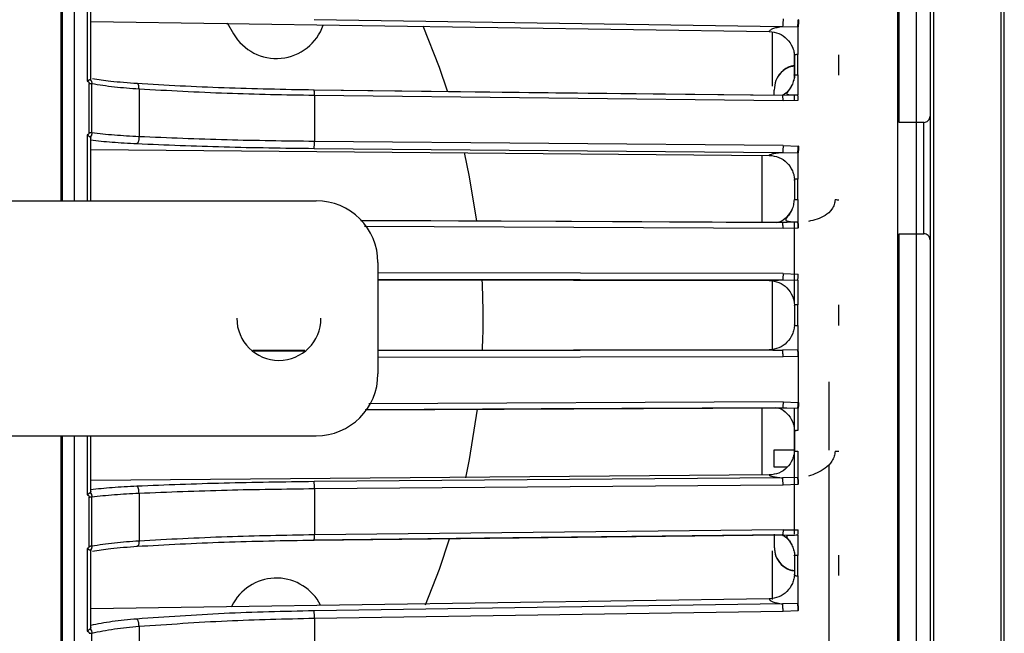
# Model space of a CAD drawing. Header units: millimetres. Extents: x -98 to 75, y -122 to 122.
# Tile 9 of 16: x -5 to 75, y -25 to 24. Entities that reach past the tile are written whole.
import ezdxf

# ---------------------------------------------------------------- set-up
doc = ezdxf.new("R2010")
doc.units = ezdxf.units.MM

msp = doc.modelspace()

# ---------------------------------------------------------------- linework, layer by layer
at = {"color": 7, "linetype": 'Continuous', "lineweight": 25}
for p, q in [((-1.6, 9.5), (-1.6, 121.889)), ((-1.5, 121.894), (-1.5, 9.5)), ((0.8, 24.001), (55.614, 23.177)), ((11.816, 23.879), (12.337, 23)), ((18.837, 24.165), (56.691, 23.596)), ((57.977, 24.138), (57.948, 24.139)), ((55.839, 23.153), (55.839, 18.777)), ((56.691, 23.596), (57.913, 23.567)), ((57.913, 23.567), (57.942, 23.566)), ((57.613, 21.498), (57.613, 19.353)), ((0.668, 15.003), (0.668, 18.99)), ((4.702, 18.548), (4.702, 14.674)), ((56.691, 18.014), (18.837, 18.448)), ((56, 18.009), (56, 18.45)), ((18.872, 18.036), (18.872, 14.293)), ((18.872, 18.036), (56.725, 17.601)), ((57.913, 18.045), (56.691, 18.014)), ((56.725, 17.601), (57.948, 17.625)), ((57.613, 18.077), (57.613, 17.639)), ((57.942, 18.045), (57.913, 18.045)), ((68.1, 15.834), (66.1, 15.834)), ((0.8, 13.64), (55.614, 13.172)), ((18.837, 13.733), (56.691, 13.41)), ((56.725, 13.97), (18.872, 14.293)), ((56.725, 13.97), (57.948, 13.921)), ((57.977, 13.92), (57.948, 13.921)), ((56.691, 13.41), (57.913, 13.38)), ((57.913, 13.38), (57.942, 13.379)), ((-42.5, 9.5), (19, 9.5)), ((56.691, 7.75), (22.598, 7.918)), ((22.918, 7.451), (56.725, 7.284)), ((57.913, 7.78), (56.691, 7.75)), ((57.046, 7.756), (56.705, 7.722)), ((56.725, 7.284), (57.948, 7.317)), ((57.613, 7.803), (57.613, 1.351)), ((57.942, 7.781), (57.913, 7.78)), ((57.977, 7.317), (57.948, 7.317)), ((66.1, 6.834), (68.1, 6.834)), ((24, 4.5), (24, -4.5)), ((56.725, 3.618), (24, 3.683)), ((56.725, 3.618), (57.948, 3.577)), ((24, 3.167), (56.691, 3.102)), ((24, 3.109), (55.614, 3.047)), ((55.839, 3.109), (55.839, -2.586)), ((56.691, 3.102), (57.913, 3.071)), ((57.913, 3.071), (57.942, 3.071)), ((18.088, -2.601), (13.894, -2.608)), ((18.04, -2.65), (13.998, -2.664)), ((55.614, -2.539), (24, -2.591)), ((56.691, -2.585), (24, -2.639)), ((24, -3.153), (56.725, -3.099)), ((57.913, -2.555), (56.691, -2.585)), ((56.725, -3.099), (57.948, -3.059)), ((57.942, -2.554), (57.913, -2.555)), ((57.977, -3.058), (57.948, -3.059)), ((57.977, -6.799), (57.977, -3.058)), ((60.425, -5.148), (60.425, -10.651)), ((56.725, -6.766), (23.269, -6.92)), ((56.725, -6.766), (57.948, -6.799)), ((57.977, -6.799), (57.948, -6.799)), ((22.969, -7.389), (56.691, -7.234)), ((56.691, -7.234), (57.913, -7.265)), ((56.705, -7.206), (57.021, -7.24)), ((57.613, -7.269), (57.613, -17.46)), ((57.913, -7.265), (57.942, -7.265)), ((-42.5, -9.5), (19, -9.5)), ((-1.6, -121.889), (-1.6, -9.5)), ((-1.5, -9.5), (-1.5, -121.894)), ((56, -12.034), (56, -10.634)), ((60.425, -11.819), (60.425, -27.642)), ((55.614, -12.667), (0.8, -13.118)), ((56.691, -12.896), (18.837, -13.207)), ((18.872, -13.765), (56.725, -13.454)), ((57.913, -12.866), (56.691, -12.896)), ((56.725, -13.454), (57.948, -13.406)), ((57.942, -12.866), (57.913, -12.866)), ((57.977, -13.406), (57.948, -13.406)), ((4.702, -14.132), (4.702, -18.009)), ((18.872, -13.765), (18.872, -17.511)), ((0.668, -18.438), (0.668, -14.448)), ((56.725, -17.089), (18.872, -17.511)), ((56, -17.444), (56, -18.484)), ((56.725, -17.089), (57.948, -17.113)), ((18.837, -17.926), (56.691, -17.504)), ((56.691, -17.504), (57.913, -17.535)), ((57.913, -17.535), (57.942, -17.535)), ((55.839, -18.787), (55.839, -22.722)), ((55.614, -22.681), (0.8, -23.487)), ((12.337, -23), (12.14, -23.339)), ((57.913, -23.062), (56.691, -23.091)), ((57.942, -23.061), (57.913, -23.062)), ((56.691, -23.091), (18.837, -23.648)), ((18.872, -24.245), (56.725, -23.688)), ((56.725, -23.688), (57.948, -23.632)), ((57.977, -23.631), (57.948, -23.632)), ((18.872, -24.245), (18.872, -27.923)), ((4.702, -24.901), (4.702, -28.708))]:
    msp.add_line(p, q, dxfattribs=at)
at = {"color": 7, "linetype": 'Continuous', "lineweight": 25, "flags": 128}
for points in [[(29.621, 18.362), (28.968, 20.281), (27.658, 23.614)], [(56.706, 18.001), (38.371, 18.211), (18.853, 18.435)], [(31.983, 7.859), (31.402, 11.423), (30.983, 13.409)], [(56.705, 7.722), (38.369, 7.813), (22.616, 7.891)], [(22.986, -7.361), (37.186, -7.296), (56.705, -7.206)], [(31.099, -12.89), (31.402, -11.423), (32.049, -7.341)], [(18.852, -17.912), (37.188, -17.707), (56.706, -17.49)], [(27.853, -23.152), (28.968, -20.281), (29.789, -17.833)]]:
    msp.add_lwpolyline(points, dxfattribs=at)
at = {"color": 7, "linetype": 'Continuous', "lineweight": 25}
for centre, radius, start, end in [((15.801, 25), 4, 210, 340.94795), ((58, 18.484), 2, 101.14378, 156.56888), ((19, 4.5), 5, 0, 90), ((-27.5, 0), 60, 357.53799, 2.96126), ((16, 0), 3.4, 180, 0), ((19, -4.5), 5, 270, 0), ((15.801, -25), 4, 27.0887, 150)]:
    msp.add_arc(centre, radius, start, end, dxfattribs=at)
for points, knots in [([(-0.5, 9.5), (-0.5, 10.087), (-0.5, 14.411), (-0.5, 22.369), (-0.5, 33.202), (-0.5, 43.616), (-0.5, 53.508), (-0.5, 63.316), (-0.5, 72.84), (-0.5, 81.868), (-0.5, 89.836), (-0.5, 96.786), (-0.5, 102.728), (-0.5, 107.698), (-0.5, 111.731), (-0.5, 114.906), (-0.5, 117.543), (-0.5, 119.484), (-0.5, 120.686), (-0.5, 120.827), (-0.5, 120.894)], [0, 0, 0, 0, 0.0097648, 0.0719981, 0.1336974, 0.1946126, 0.254513, 0.3131911, 0.3805273, 0.4456741, 0.5084447, 0.5687071, 0.6274036, 0.6833778, 0.7366331, 0.7872068, 0.835163, 0.8941399, 0.9490021, 1, 1, 1, 1]), ([(66.1, 15.834), (66.1, 16.774), (66.1, 20.805), (66.1, 27.68), (66.1, 33.274), (66.1, 36.07)], [0, 0, 0, 0, 0.13207, 0.566035, 1, 1, 1, 1]), ([(56.725, 24.195), (56.725, 24.132), (56.724, 24.035), (56.72, 23.907), (56.716, 23.814), (56.71, 23.734), (56.702, 23.647), (56.695, 23.616), (56.691, 23.596)], [0, 0, 0, 0, 0.239393, 0.36832, 0.5, 0.63168, 0.760607, 1, 1, 1, 1]), ([(57.913, 23.567), (57.917, 23.593), (57.926, 23.649), (57.936, 23.794), (57.945, 23.966), (57.947, 24.082), (57.948, 24.139)], [0, 0, 0, 0, 0.242184, 0.5, 0.757816, 1, 1, 1, 1]), ([(57.977, 24.138), (57.976, 24.082), (57.973, 23.965), (57.965, 23.793), (57.954, 23.648), (57.946, 23.593), (57.942, 23.566)], [0, 0, 0, 0, 0.242193, 0.5, 0.757807, 1, 1, 1, 1]), ([(55.614, 23.177), (55.629, 23.219), (55.66, 23.302), (55.888, 23.419), (56.225, 23.522), (56.536, 23.571), (56.691, 23.596)], [0, 0, 0, 0, 0.251101, 0.50021, 0.749983, 1, 1, 1, 1]), ([(55.614, 23.177), (55.878, 23.143), (56.406, 23.075), (57.078, 22.606), (57.451, 22.055), (57.623, 21.559), (57.64, 21.3), (57.648, 21.173)], [0, 0, 0, 0, 0.2501764, 0.499418, 0.749109, 0.877219, 1, 1, 1, 1]), ([(57.913, 21.322), (57.889, 21.321), (57.84, 21.32), (57.769, 21.31), (57.704, 21.295), (57.656, 21.275), (57.623, 21.25), (57.609, 21.222), (57.619, 21.195), (57.64, 21.179), (57.648, 21.173)], [0, 0, 0, 0, 0.11654, 0.238689, 0.366565, 0.500268, 0.608153, 0.74998, 0.903842, 1, 1, 1, 1]), ([(57.613, 20.38), (57.484, 20.361), (57.095, 20.306), (56.554, 19.895), (56.089, 19.24), (56.03, 18.713), (56, 18.45)], [0, 0, 0, 0, 0.1418207, 0.4276089, 0.7132876, 1, 1, 1, 1]), ([(0.5, 19.173), (0.526, 19.191), (0.576, 19.225), (0.649, 19.262), (0.714, 19.288), (0.745, 19.295), (0.76, 19.299)], [0, 0, 0, 0, 0.266456, 0.520307, 0.763925, 1, 1, 1, 1]), ([(0.5, 19.173), (0.522, 19.165), (0.564, 19.15), (0.618, 19.109), (0.651, 19.064), (0.666, 19.022), (0.667, 19.001), (0.668, 18.99)], [0, 0, 0, 0, 0.258727, 0.499515, 0.758434, 0.878925, 1, 1, 1, 1]), ([(0.8, 19.339), (0.798, 19.33), (0.795, 19.312), (0.772, 19.303), (0.76, 19.299)], [0, 0, 0, 0, 0.501334, 1, 1, 1, 1]), ([(0.76, 19.299), (0.794, 19.254), (0.847, 19.186), (0.882, 19.07), (0.886, 19.007), (0.888, 18.974)], [0, 0, 0, 0, 0.480439, 0.736529, 1, 1, 1, 1]), ([(4.572, 18.969), (3.823, 19.023), (2.47, 19.121), (1.409, 19.29), (0.935, 19.366)], [0, 0, 0, 0, 0.553611, 1, 1, 1, 1]), ([(57.569, 19.267), (57.568, 19.256), (57.553, 19.105), (57.441, 18.842), (57.264, 18.518), (57.115, 18.321), (57.047, 18.213), (57.027, 18.153), (57.049, 18.111), (57.119, 18.085), (57.24, 18.07), (57.415, 18.062), (57.642, 18.058), (57.821, 18.054), (57.913, 18.053)], [0, 0, 0, 0, 0.010744, 0.149298, 0.281175, 0.406669, 0.46897, 0.532125, 0.597546, 0.666763, 0.740578, 0.820443, 0.906588, 1, 1, 1, 1]), ([(57.648, 19.657), (57.646, 19.528), (57.643, 19.382), (57.596, 19.245), (57.59, 19.229)], [0, 0, 0, 0, 0.880052, 1, 1, 1, 1]), ([(57.648, 19.657), (57.64, 19.658), (57.619, 19.66), (57.609, 19.664), (57.623, 19.667), (57.656, 19.67), (57.704, 19.673), (57.769, 19.676), (57.84, 19.677), (57.889, 19.677), (57.913, 19.677)], [0, 0, 0, 0, 0.0960831, 0.250137, 0.3920595, 0.4999778, 0.6335915, 0.761397, 0.8834943, 1, 1, 1, 1]), ([(0.888, 18.974), (1.473, 18.882), (2.598, 18.703), (4.02, 18.599), (4.702, 18.548)], [0, 0, 0, 0, 0.519906, 1, 1, 1, 1]), ([(4.702, 18.548), (4.7, 18.61), (4.697, 18.704), (4.675, 18.809), (4.652, 18.879), (4.624, 18.93), (4.583, 18.974), (4.548, 18.969), (4.526, 18.966)], [0, 0, 0, 0, 0.2394002, 0.3683243, 0.5, 0.6316757, 0.7605998, 1, 1, 1, 1]), ([(4.702, 18.548), (7.054, 18.418), (11.666, 18.162), (16.502, 18.077), (18.872, 18.036)], [0, 0, 0, 0, 0.509803, 1, 1, 1, 1]), ([(18.852, 18.433), (18.852, 18.437), (18.847, 18.462), (18.842, 18.455), (18.837, 18.448)], [0, 0, 0, 0, 0.1664579, 1, 1, 1, 1]), ([(18.872, 18.036), (18.872, 18.097), (18.871, 18.191), (18.867, 18.296), (18.862, 18.364), (18.857, 18.411), (18.854, 18.427), (18.852, 18.433)], [0, 0, 0, 0, 0.335852, 0.516725, 0.701461, 0.886196, 1, 1, 1, 1]), ([(57.406, 18.792), (57.301, 18.598), (57.117, 18.262), (56.78, 18.079), (56.637, 18.001)], [0, 0, 0, 0, 0.574222, 1, 1, 1, 1]), ([(56.706, 17.998), (56.705, 18.002), (56.701, 18.027), (56.695, 18.02), (56.691, 18.014)], [0, 0, 0, 0, 0.1664473, 1, 1, 1, 1]), ([(56.725, 17.601), (56.725, 17.663), (56.724, 17.757), (56.72, 17.862), (56.716, 17.93), (56.711, 17.977), (56.707, 17.992), (56.706, 17.998)], [0, 0, 0, 0, 0.335847, 0.51672, 0.701455, 0.886191, 1, 1, 1, 1]), ([(57.948, 17.625), (57.947, 17.68), (57.945, 17.794), (57.936, 17.932), (57.926, 18.026), (57.917, 18.039), (57.913, 18.045)], [0, 0, 0, 0, 0.242184, 0.5, 0.757816, 1, 1, 1, 1]), ([(0.668, 15.003), (0.667, 14.992), (0.666, 14.97), (0.651, 14.928), (0.618, 14.883), (0.564, 14.842), (0.522, 14.826), (0.5, 14.818)], [0, 0, 0, 0, 0.121204, 0.241734, 0.500506, 0.741498, 1, 1, 1, 1]), ([(0.76, 14.648), (0.745, 14.658), (0.714, 14.679), (0.649, 14.719), (0.576, 14.765), (0.526, 14.8), (0.5, 14.818)], [0, 0, 0, 0, 0.236075, 0.479693, 0.733544, 1, 1, 1, 1]), ([(0.5, 14.818), (0.5, 13.696), (0.5, 11.926), (0.5, 10.149), (0.5, 9.5)], [0, 0, 0, 0, 0.63448, 1, 1, 1, 1]), ([(0.888, 14.99), (0.886, 14.958), (0.882, 14.893), (0.847, 14.772), (0.794, 14.697), (0.76, 14.648)], [0, 0, 0, 0, 0.263471, 0.519561, 1, 1, 1, 1]), ([(0.76, 14.648), (0.772, 14.637), (0.795, 14.614), (0.798, 14.581), (0.8, 14.565)], [0, 0, 0, 0, 0.498932, 1, 1, 1, 1]), ([(0.8, 9.5), (0.8, 10.14), (0.8, 11.832), (0.8, 13.517), (0.8, 14.565)], [0, 0, 0, 0, 0.378101, 1, 1, 1, 1]), ([(0.8, 14.415), (1.358, 14.353), (2.472, 14.23), (3.843, 14.155), (4.526, 14.118)], [0, 0, 0, 0, 0.501367, 1, 1, 1, 1]), ([(4.702, 14.674), (4.02, 14.711), (2.598, 14.789), (1.473, 14.921), (0.888, 14.99)], [0, 0, 0, 0, 0.480094, 1, 1, 1, 1]), ([(4.702, 14.674), (4.7, 14.611), (4.697, 14.513), (4.675, 14.39), (4.652, 14.303), (4.624, 14.229), (4.583, 14.154), (4.548, 14.132), (4.526, 14.118)], [0, 0, 0, 0, 0.2394, 0.368324, 0.5, 0.631676, 0.7606, 1, 1, 1, 1]), ([(18.872, 14.293), (16.502, 14.324), (11.666, 14.387), (7.054, 14.577), (4.702, 14.674)], [0, 0, 0, 0, 0.490197, 1, 1, 1, 1]), ([(18.837, 13.733), (18.842, 13.748), (18.849, 13.77), (18.857, 13.846), (18.862, 13.921), (18.867, 14.008), (18.871, 14.132), (18.872, 14.23), (18.872, 14.293)], [0, 0, 0, 0, 0.239395, 0.368321, 0.5, 0.631679, 0.760605, 1, 1, 1, 1]), ([(56.725, 13.97), (56.725, 13.906), (56.724, 13.809), (56.72, 13.685), (56.716, 13.597), (56.71, 13.523), (56.702, 13.446), (56.695, 13.424), (56.691, 13.41)], [0, 0, 0, 0, 0.239393, 0.36832, 0.5, 0.63168, 0.760607, 1, 1, 1, 1]), ([(57.913, 13.38), (57.917, 13.402), (57.926, 13.447), (57.936, 13.581), (57.945, 13.747), (57.947, 13.864), (57.948, 13.921)], [0, 0, 0, 0, 0.242184, 0.5, 0.757816, 1, 1, 1, 1]), ([(57.977, 13.92), (57.976, 13.864), (57.973, 13.747), (57.965, 13.581), (57.954, 13.447), (57.946, 13.401), (57.942, 13.379)], [0, 0, 0, 0, 0.242193, 0.5, 0.757807, 1, 1, 1, 1]), ([(55, 13.177), (55, 12.569), (55, 11.186), (55, 9.172), (55, 8.132), (55, 7.731)], [0, 0, 0, 0, 0.325021, 0.740081, 1, 1, 1, 1]), ([(55.614, 13.172), (55.629, 13.195), (55.66, 13.243), (55.888, 13.309), (56.225, 13.368), (56.536, 13.396), (56.691, 13.41)], [0, 0, 0, 0, 0.251101, 0.50021, 0.749983, 1, 1, 1, 1]), ([(55.614, 13.172), (55.878, 13.139), (56.406, 13.073), (57.078, 12.601), (57.451, 12.044), (57.623, 11.542), (57.64, 11.278), (57.648, 11.15)], [0, 0, 0, 0, 0.250176, 0.499418, 0.749109, 0.877219, 1, 1, 1, 1]), ([(57.913, 11.258), (57.889, 11.258), (57.84, 11.257), (57.769, 11.25), (57.704, 11.238), (57.656, 11.224), (57.623, 11.206), (57.609, 11.186), (57.619, 11.166), (57.64, 11.154), (57.648, 11.15)], [0, 0, 0, 0, 0.11654, 0.238689, 0.366565, 0.500268, 0.608153, 0.74998, 0.903842, 1, 1, 1, 1]), ([(57.613, 9.605), (57.604, 9.458), (57.585, 9.166), (57.441, 8.759), (57.241, 8.412), (57.068, 8.187), (56.976, 8.055), (56.941, 7.976), (56.949, 7.915), (57.014, 7.87), (57.14, 7.838), (57.335, 7.816), (57.596, 7.801), (57.804, 7.793), (57.913, 7.789)], [0, 0, 0, 0, 0.117991, 0.233972, 0.345168, 0.451989, 0.505695, 0.561022, 0.619238, 0.68201, 0.750518, 0.825873, 0.908794, 1, 1, 1, 1]), ([(57.648, 9.613), (57.64, 9.612), (57.619, 9.609), (57.609, 9.605), (57.623, 9.601), (57.656, 9.597), (57.704, 9.594), (57.769, 9.592), (57.84, 9.591), (57.889, 9.59), (57.913, 9.59)], [0, 0, 0, 0, 0.096083, 0.250137, 0.392059, 0.499978, 0.633592, 0.761397, 0.883494, 1, 1, 1, 1]), ([(60.925, 9.59), (60.911, 9.456), (60.883, 9.174), (60.618, 8.701), (59.945, 8.108), (59.243, 7.939), (58.776, 7.826)], [0, 0, 0, 0, 0.11917, 0.251255, 0.501907, 1, 1, 1, 1]), ([(57.431, 8.771), (57.313, 8.572), (57.062, 8.148), (56.582, 7.788), (56.258, 7.735), (56.193, 7.725)], [0, 0, 0, 0, 0.415179, 0.883258, 1, 1, 1, 1]), ([(56.725, 7.284), (56.725, 7.347), (56.724, 7.443), (56.72, 7.555), (56.716, 7.631), (56.71, 7.69), (56.702, 7.744), (56.695, 7.747), (56.691, 7.75)], [0, 0, 0, 0, 0.239393, 0.36832, 0.5, 0.63168, 0.760607, 1, 1, 1, 1]), ([(57.948, 7.317), (57.947, 7.373), (57.945, 7.488), (57.936, 7.637), (57.926, 7.745), (57.917, 7.769), (57.913, 7.78)], [0, 0, 0, 0, 0.242184, 0.5, 0.757816, 1, 1, 1, 1]), ([(57.977, 7.317), (57.976, 7.373), (57.973, 7.488), (57.965, 7.637), (57.954, 7.745), (57.946, 7.769), (57.942, 7.781)], [0, 0, 0, 0, 0.242193, 0.5, 0.757807, 1, 1, 1, 1]), ([(66.1, -36.07), (66.1, -33.277), (66.1, -27.689), (66.1, -18.692), (66.1, -9.431), (66.1, -0.851), (66.1, 4.557), (66.1, 6.834)], [0, 0, 0, 0, 0.211555, 0.423111, 0.634666, 0.846222, 1, 1, 1, 1]), ([(56.725, 3.618), (56.725, 3.555), (56.724, 3.458), (56.72, 3.339), (56.716, 3.257), (56.71, 3.19), (56.702, 3.124), (56.695, 3.111), (56.691, 3.102)], [0, 0, 0, 0, 0.2393933, 0.3683198, 0.5, 0.6316802, 0.7606067, 1, 1, 1, 1]), ([(57.913, 3.071), (57.917, 3.088), (57.926, 3.123), (57.936, 3.246), (57.945, 3.404), (57.947, 3.521), (57.948, 3.577)], [0, 0, 0, 0, 0.2421843, 0.5, 0.7578157, 1, 1, 1, 1]), ([(55.614, 3.047), (55.629, 3.052), (55.66, 3.063), (55.888, 3.079), (56.225, 3.092), (56.536, 3.099), (56.691, 3.102)], [0, 0, 0, 0, 0.251101, 0.50021, 0.749983, 1, 1, 1, 1]), ([(55.614, 3.047), (55.878, 3.016), (56.406, 2.953), (57.078, 2.483), (57.451, 1.924), (57.623, 1.42), (57.64, 1.155), (57.648, 1.026)], [0, 0, 0, 0, 0.2501764, 0.499418, 0.749109, 0.877219, 1, 1, 1, 1]), ([(57.913, 1.092), (57.889, 1.092), (57.84, 1.092), (57.769, 1.087), (57.704, 1.08), (57.656, 1.072), (57.623, 1.061), (57.609, 1.048), (57.619, 1.036), (57.64, 1.028), (57.648, 1.026)], [0, 0, 0, 0, 0.11654, 0.238689, 0.366565, 0.500268, 0.608153, 0.74998, 0.903842, 1, 1, 1, 1]), ([(57.648, -0.518), (57.64, -0.648), (57.623, -0.913), (57.451, -1.418), (57.077, -1.976), (56.405, -2.446), (55.878, -2.508), (55.614, -2.539)], [0, 0, 0, 0, 0.123008, 0.251387, 0.500881, 0.750361, 1, 1, 1, 1]), ([(57.648, -0.518), (57.64, -0.521), (57.619, -0.528), (57.609, -0.54), (57.623, -0.552), (57.656, -0.563), (57.704, -0.572), (57.769, -0.578), (57.84, -0.582), (57.889, -0.583), (57.913, -0.583)], [0, 0, 0, 0, 0.096083, 0.250137, 0.392059, 0.499978, 0.633592, 0.761397, 0.883494, 1, 1, 1, 1]), ([(55.614, -2.539), (55.629, -2.544), (55.66, -2.553), (55.888, -2.566), (56.225, -2.577), (56.536, -2.582), (56.691, -2.585)], [0, 0, 0, 0, 0.251101, 0.50021, 0.749983, 1, 1, 1, 1]), ([(56.725, -3.099), (56.725, -3.036), (56.724, -2.939), (56.72, -2.82), (56.716, -2.738), (56.71, -2.671), (56.702, -2.606), (56.695, -2.593), (56.691, -2.585)], [0, 0, 0, 0, 0.239393, 0.36832, 0.5, 0.63168, 0.760607, 1, 1, 1, 1]), ([(57.948, -3.059), (57.947, -3.002), (57.945, -2.885), (57.936, -2.727), (57.926, -2.606), (57.917, -2.571), (57.913, -2.555)], [0, 0, 0, 0, 0.242184, 0.5, 0.757816, 1, 1, 1, 1]), ([(57.977, -3.058), (57.976, -3.002), (57.973, -2.885), (57.965, -2.727), (57.954, -2.605), (57.946, -2.571), (57.942, -2.554)], [0, 0, 0, 0, 0.2421934, 0.5, 0.7578066, 1, 1, 1, 1]), ([(56.725, -6.766), (56.725, -6.828), (56.724, -6.924), (56.72, -7.037), (56.716, -7.113), (56.71, -7.173), (56.702, -7.227), (56.695, -7.231), (56.691, -7.234)], [0, 0, 0, 0, 0.239393, 0.36832, 0.5, 0.63168, 0.760607, 1, 1, 1, 1]), ([(57.913, -7.265), (57.917, -7.253), (57.926, -7.229), (57.936, -7.12), (57.945, -6.97), (57.947, -6.855), (57.948, -6.799)], [0, 0, 0, 0, 0.242184, 0.5, 0.757816, 1, 1, 1, 1]), ([(57.977, -6.799), (57.976, -6.855), (57.973, -6.971), (57.965, -7.12), (57.954, -7.229), (57.946, -7.253), (57.942, -7.265)], [0, 0, 0, 0, 0.242193, 0.5, 0.757807, 1, 1, 1, 1]), ([(55, -7.214), (55, -7.776), (55, -8.972), (55, -11.009), (55, -12.23), (55, -12.672)], [0, 0, 0, 0, 0.3607595, 0.7682387, 1, 1, 1, 1]), ([(56.141, -7.209), (56.224, -7.221), (56.567, -7.274), (57.074, -7.669), (57.452, -8.212), (57.623, -8.715), (57.64, -8.979), (57.648, -9.108)], [0, 0, 0, 0, 0.095901, 0.396424, 0.697488, 0.851957, 1, 1, 1, 1]), ([(-0.5, -120.894), (-0.5, -120.833), (-0.5, -120.705), (-0.5, -119.619), (-0.5, -117.706), (-0.5, -114.968), (-0.5, -111.535), (-0.5, -107.536), (-0.5, -102.629), (-0.5, -97.063), (-0.5, -90.944), (-0.5, -84.389), (-0.5, -77.069), (-0.5, -68.996), (-0.5, -60.202), (-0.5, -50.926), (-0.5, -41.278), (-0.5, -31.371), (-0.5, -21.111), (-0.5, -13.772), (-0.5, -9.873), (-0.5, -9.5)], [0, 0, 0, 0, 0.048597, 0.100704, 0.156541, 0.216306, 0.266138, 0.318559, 0.373603, 0.431274, 0.482244, 0.535033, 0.589566, 0.645743, 0.703434, 0.762478, 0.819222, 0.876823, 0.935084, 0.993794, 1, 1, 1, 1]), ([(0.5, -9.5), (0.5, -9.964), (0.5, -11.555), (0.5, -13.14), (0.5, -14.263)], [0, 0, 0, 0, 0.2913996, 1, 1, 1, 1]), ([(0.8, -14.011), (0.8, -12.963), (0.8, -11.461), (0.8, -9.954), (0.8, -9.5)], [0, 0, 0, 0, 0.698425, 1, 1, 1, 1]), ([(57.913, -9.083), (57.889, -9.083), (57.84, -9.083), (57.769, -9.085), (57.704, -9.087), (57.656, -9.09), (57.623, -9.095), (57.609, -9.099), (57.619, -9.104), (57.64, -9.107), (57.648, -9.108)], [0, 0, 0, 0, 0.11654, 0.238689, 0.366565, 0.500268, 0.608153, 0.74998, 0.903842, 1, 1, 1, 1]), ([(57.648, -10.645), (57.64, -10.774), (57.623, -11.038), (57.451, -11.541), (57.077, -12.099), (56.405, -12.57), (55.878, -12.635), (55.614, -12.667)], [0, 0, 0, 0, 0.123008, 0.251387, 0.500881, 0.750361, 1, 1, 1, 1]), ([(56, -10.634), (56.03, -10.634), (56.089, -10.634), (56.552, -10.634), (57.094, -10.634), (57.484, -10.634), (57.613, -10.634)], [0, 0, 0, 0, 0.286071, 0.571879, 0.85755, 1, 1, 1, 1]), ([(57.648, -10.645), (57.64, -10.649), (57.619, -10.661), (57.609, -10.681), (57.623, -10.701), (57.656, -10.718), (57.704, -10.732), (57.769, -10.743), (57.84, -10.75), (57.889, -10.751), (57.913, -10.751)], [0, 0, 0, 0, 0.096083, 0.250137, 0.392059, 0.499978, 0.633592, 0.761397, 0.883494, 1, 1, 1, 1]), ([(60.925, -10.751), (60.911, -10.887), (60.883, -11.172), (60.618, -11.676), (59.945, -12.349), (59.243, -12.602), (58.776, -12.771)], [0, 0, 0, 0, 0.11917, 0.251255, 0.501907, 1, 1, 1, 1]), ([(55.614, -12.667), (55.629, -12.69), (55.66, -12.736), (55.888, -12.8), (56.225, -12.856), (56.536, -12.883), (56.691, -12.896)], [0, 0, 0, 0, 0.251101, 0.50021, 0.749983, 1, 1, 1, 1]), ([(57.061, -12.034), (56.894, -12.034), (56.5, -12.034), (56.093, -12.034), (56.031, -12.034), (56, -12.034)], [0, 0, 0, 0, 0.268352, 0.633515, 1, 1, 1, 1]), ([(18.872, -13.765), (18.872, -13.702), (18.871, -13.604), (18.867, -13.481), (18.862, -13.393), (18.857, -13.319), (18.849, -13.243), (18.842, -13.222), (18.837, -13.207)], [0, 0, 0, 0, 0.239395, 0.368321, 0.5, 0.631679, 0.760605, 1, 1, 1, 1]), ([(56.725, -13.454), (56.725, -13.391), (56.724, -13.293), (56.72, -13.17), (56.716, -13.082), (56.71, -13.008), (56.702, -12.932), (56.695, -12.911), (56.691, -12.896)], [0, 0, 0, 0, 0.239393, 0.36832, 0.5, 0.63168, 0.760607, 1, 1, 1, 1]), ([(57.948, -13.406), (57.947, -13.349), (57.945, -13.232), (57.936, -13.067), (57.926, -12.933), (57.917, -12.888), (57.913, -12.866)], [0, 0, 0, 0, 0.2421843, 0.5, 0.7578157, 1, 1, 1, 1]), ([(57.977, -13.406), (57.976, -13.349), (57.973, -13.232), (57.965, -13.066), (57.954, -12.932), (57.946, -12.888), (57.942, -12.866)], [0, 0, 0, 0, 0.242193, 0.5, 0.757807, 1, 1, 1, 1]), ([(0.5, -14.263), (0.526, -14.245), (0.576, -14.21), (0.649, -14.164), (0.714, -14.124), (0.745, -14.104), (0.76, -14.094)], [0, 0, 0, 0, 0.2664558, 0.5203066, 0.7639252, 1, 1, 1, 1]), ([(0.5, -14.263), (0.522, -14.271), (0.564, -14.287), (0.618, -14.328), (0.651, -14.373), (0.666, -14.416), (0.667, -14.437), (0.668, -14.448)], [0, 0, 0, 0, 0.258727, 0.499515, 0.758434, 0.878925, 1, 1, 1, 1]), ([(0.8, -14.011), (0.798, -14.027), (0.795, -14.06), (0.772, -14.083), (0.76, -14.094)], [0, 0, 0, 0, 0.501334, 1, 1, 1, 1]), ([(0.76, -14.094), (0.794, -14.143), (0.847, -14.218), (0.882, -14.339), (0.886, -14.403), (0.888, -14.436)], [0, 0, 0, 0, 0.480439, 0.736529, 1, 1, 1, 1]), ([(4.526, -13.578), (3.843, -13.613), (2.472, -13.685), (1.358, -13.804), (0.8, -13.863)], [0, 0, 0, 0, 0.498633, 1, 1, 1, 1]), ([(0.888, -14.436), (1.473, -14.37), (2.598, -14.242), (4.02, -14.168), (4.702, -14.132)], [0, 0, 0, 0, 0.519906, 1, 1, 1, 1]), ([(4.702, -14.132), (4.7, -14.068), (4.697, -13.971), (4.675, -13.848), (4.652, -13.761), (4.624, -13.688), (4.583, -13.612), (4.548, -13.591), (4.526, -13.578)], [0, 0, 0, 0, 0.2394, 0.368324, 0.5, 0.631676, 0.7606, 1, 1, 1, 1]), ([(4.702, -14.132), (7.054, -14.039), (11.666, -13.855), (16.502, -13.795), (18.872, -13.765)], [0, 0, 0, 0, 0.5098032, 1, 1, 1, 1]), ([(56.621, -17.491), (56.77, -17.572), (57.119, -17.762), (57.31, -18.111), (57.419, -18.311)], [0, 0, 0, 0, 0.427328, 1, 1, 1, 1]), ([(56.706, -17.487), (56.705, -17.491), (56.701, -17.517), (56.695, -17.51), (56.691, -17.504)], [0, 0, 0, 0, 0.162304, 1, 1, 1, 1]), ([(56.725, -17.089), (56.725, -17.15), (56.724, -17.244), (56.72, -17.35), (56.716, -17.418), (56.711, -17.466), (56.707, -17.481), (56.706, -17.487)], [0, 0, 0, 0, 0.33518, 0.515692, 0.70006, 0.884429, 1, 1, 1, 1]), ([(57.913, -17.535), (57.917, -17.528), (57.926, -17.515), (57.936, -17.42), (57.945, -17.281), (57.947, -17.168), (57.948, -17.113)], [0, 0, 0, 0, 0.242184, 0.5, 0.757816, 1, 1, 1, 1]), ([(4.702, -18.009), (4.02, -18.057), (2.598, -18.159), (1.473, -18.332), (0.888, -18.423)], [0, 0, 0, 0, 0.480094, 1, 1, 1, 1]), ([(4.702, -18.009), (4.7, -18.07), (4.697, -18.164), (4.675, -18.27), (4.652, -18.34), (4.624, -18.392), (4.583, -18.436), (4.548, -18.432), (4.526, -18.429)], [0, 0, 0, 0, 0.2394, 0.368324, 0.5, 0.631676, 0.7606, 1, 1, 1, 1]), ([(18.872, -17.511), (16.502, -17.551), (11.666, -17.633), (7.054, -17.882), (4.702, -18.009)], [0, 0, 0, 0, 0.490197, 1, 1, 1, 1]), ([(18.837, -17.926), (18.842, -17.932), (18.847, -17.939), (18.852, -17.914), (18.852, -17.91)], [0, 0, 0, 0, 0.837685, 1, 1, 1, 1]), ([(18.852, -17.91), (18.854, -17.903), (18.857, -17.888), (18.862, -17.84), (18.867, -17.772), (18.871, -17.666), (18.872, -17.572), (18.872, -17.511)], [0, 0, 0, 0, 0.115566, 0.299934, 0.484302, 0.664816, 1, 1, 1, 1]), ([(57.913, -17.543), (57.821, -17.544), (57.644, -17.548), (57.415, -17.551), (57.236, -17.557), (57.111, -17.57), (57.036, -17.594), (57.01, -17.633), (57.027, -17.69), (57.094, -17.795), (57.246, -17.99), (57.431, -18.318), (57.549, -18.591), (57.566, -18.751), (57.568, -18.767)], [0, 0, 0, 0, 0.091187, 0.175569, 0.254065, 0.326799, 0.395173, 0.459945, 0.522611, 0.584616, 0.710233, 0.843424, 0.984506, 1, 1, 1, 1]), ([(0.668, -18.438), (0.667, -18.448), (0.666, -18.47), (0.651, -18.512), (0.618, -18.557), (0.564, -18.598), (0.522, -18.613), (0.5, -18.621)], [0, 0, 0, 0, 0.121204, 0.241734, 0.500506, 0.741498, 1, 1, 1, 1]), ([(0.76, -18.748), (0.745, -18.744), (0.714, -18.736), (0.649, -18.71), (0.576, -18.673), (0.526, -18.639), (0.5, -18.621)], [0, 0, 0, 0, 0.236075, 0.479693, 0.733544, 1, 1, 1, 1]), ([(0.888, -18.423), (0.886, -18.455), (0.882, -18.518), (0.847, -18.635), (0.794, -18.703), (0.76, -18.748)], [0, 0, 0, 0, 0.263471, 0.519561, 1, 1, 1, 1]), ([(0.76, -18.748), (0.772, -18.752), (0.795, -18.761), (0.798, -18.779), (0.8, -18.788)], [0, 0, 0, 0, 0.498932, 1, 1, 1, 1]), ([(0.934, -18.817), (1.408, -18.744), (2.469, -18.58), (3.822, -18.484), (4.572, -18.432)], [0, 0, 0, 0, 0.446399, 1, 1, 1, 1]), ([(56, -18.45), (56.03, -18.713), (56.089, -19.239), (56.552, -19.894), (57.094, -20.306), (57.484, -20.361), (57.613, -20.38)], [0, 0, 0, 0, 0.286071, 0.571879, 0.85755, 1, 1, 1, 1]), ([(56, -18.484), (56.03, -18.746), (56.09, -19.271), (56.555, -19.926), (57.107, -20.339), (57.508, -20.394), (57.648, -20.414)], [0, 0, 0, 0, 0.282459, 0.564919, 0.847378, 1, 1, 1, 1]), ([(57.59, -18.729), (57.596, -18.746), (57.643, -18.883), (57.646, -19.03), (57.648, -19.159)], [0, 0, 0, 0, 0.1223405, 1, 1, 1, 1]), ([(57.913, -19.176), (57.889, -19.176), (57.84, -19.176), (57.769, -19.175), (57.704, -19.173), (57.656, -19.17), (57.623, -19.167), (57.609, -19.164), (57.619, -19.161), (57.64, -19.159), (57.648, -19.159)], [0, 0, 0, 0, 0.11654, 0.238689, 0.366565, 0.500268, 0.608153, 0.74998, 0.903842, 1, 1, 1, 1]), ([(57.648, -20.675), (57.64, -20.803), (57.623, -21.063), (57.451, -21.56), (57.077, -22.111), (56.405, -22.579), (55.878, -22.647), (55.614, -22.681)], [0, 0, 0, 0, 0.123008, 0.251387, 0.500881, 0.750361, 1, 1, 1, 1]), ([(57.648, -20.675), (57.64, -20.681), (57.619, -20.697), (57.609, -20.724), (57.623, -20.752), (57.656, -20.776), (57.704, -20.796), (57.769, -20.811), (57.84, -20.82), (57.889, -20.822), (57.913, -20.822)], [0, 0, 0, 0, 0.096083, 0.250137, 0.392059, 0.499978, 0.633592, 0.761397, 0.883494, 1, 1, 1, 1]), ([(55.614, -22.681), (55.629, -22.722), (55.66, -22.804), (55.888, -22.918), (56.225, -23.018), (56.536, -23.067), (56.691, -23.091)], [0, 0, 0, 0, 0.251101, 0.50021, 0.749983, 1, 1, 1, 1]), ([(57.948, -23.632), (57.947, -23.576), (57.945, -23.459), (57.936, -23.288), (57.926, -23.143), (57.917, -23.088), (57.913, -23.062)], [0, 0, 0, 0, 0.2421843, 0.5, 0.7578157, 1, 1, 1, 1]), ([(57.977, -23.631), (57.976, -23.575), (57.973, -23.459), (57.965, -23.287), (57.954, -23.142), (57.946, -23.088), (57.942, -23.061)], [0, 0, 0, 0, 0.242193, 0.5, 0.757807, 1, 1, 1, 1]), ([(18.872, -24.245), (18.872, -24.182), (18.871, -24.085), (18.867, -23.957), (18.862, -23.865), (18.857, -23.784), (18.849, -23.698), (18.842, -23.668), (18.837, -23.648)], [0, 0, 0, 0, 0.239395, 0.368321, 0.5, 0.631679, 0.760605, 1, 1, 1, 1]), ([(56.725, -23.688), (56.725, -23.625), (56.724, -23.528), (56.72, -23.4), (56.716, -23.308), (56.71, -23.228), (56.702, -23.142), (56.695, -23.111), (56.691, -23.091)], [0, 0, 0, 0, 0.239393, 0.36832, 0.5, 0.63168, 0.760607, 1, 1, 1, 1]), ([(4.526, -24.311), (3.843, -24.375), (2.472, -24.503), (1.358, -24.715), (0.8, -24.822)], [0, 0, 0, 0, 0.498633, 1, 1, 1, 1]), ([(4.702, -24.901), (4.7, -24.838), (4.697, -24.741), (4.675, -24.615), (4.652, -24.523), (4.624, -24.444), (4.583, -24.359), (4.548, -24.33), (4.526, -24.311)], [0, 0, 0, 0, 0.2394, 0.368324, 0.5, 0.631676, 0.7606, 1, 1, 1, 1]), ([(4.702, -24.901), (7.054, -24.734), (11.666, -24.406), (16.502, -24.298), (18.872, -24.245)], [0, 0, 0, 0, 0.5098032, 1, 1, 1, 1]), ([(0.5, -25.285), (0.526, -25.267), (0.576, -25.232), (0.649, -25.184), (0.714, -25.14), (0.745, -25.116), (0.76, -25.104)], [0, 0, 0, 0, 0.2664558, 0.5203066, 0.7639252, 1, 1, 1, 1]), ([(0.5, -25.285), (0.522, -25.293), (0.564, -25.308), (0.618, -25.349), (0.651, -25.393), (0.666, -25.435), (0.667, -25.456), (0.668, -25.467)], [0, 0, 0, 0, 0.258727, 0.499515, 0.758434, 0.878925, 1, 1, 1, 1]), ([(0.8, -25.008), (0.798, -25.027), (0.795, -25.063), (0.772, -25.091), (0.76, -25.104)], [0, 0, 0, 0, 0.501334, 1, 1, 1, 1]), ([(0.76, -25.104), (0.794, -25.154), (0.847, -25.23), (0.882, -25.35), (0.886, -25.414), (0.888, -25.446)], [0, 0, 0, 0, 0.480439, 0.736529, 1, 1, 1, 1]), ([(0.888, -25.446), (1.473, -25.327), (2.598, -25.099), (4.02, -24.965), (4.702, -24.901)], [0, 0, 0, 0, 0.519906, 1, 1, 1, 1])]:
    msp.add_open_spline(points, degree=3, knots=knots, dxfattribs=at)
for points in [[(67.474, 101.901), (67.474, 101.806), (67.474, 101.617), (67.474, 100.092), (67.474, 97.673), (67.474, 94.295), (67.474, 90.013), (67.474, 84.864), (67.474, 78.897), (67.474, 72.171), (67.474, 64.749), (67.474, 56.704), (67.474, 48.113), (67.474, 39.058), (67.474, 29.628), (67.474, 19.912), (67.474, 10.004), (67.474, 0), (67.474, -10.004), (67.474, -19.912), (67.474, -29.628), (67.474, -39.058), (67.474, -48.113), (67.474, -56.704), (67.474, -64.749), (67.474, -72.171), (67.474, -78.897), (67.474, -84.864), (67.474, -90.013), (67.474, -94.295), (67.474, -97.673), (67.474, -100.092), (67.474, -101.617), (67.474, -101.806), (67.474, -101.901)], [(66, -99.878), (66, -99.786), (66, -99.6), (66, -98.105), (66, -95.734), (66, -92.423), (66, -88.227), (66, -83.179), (66, -77.331), (66, -70.738), (66, -63.464), (66, -55.579), (66, -47.158), (66, -38.283), (66, -29.04), (66, -19.517), (66, -9.806), (66, 0), (66, 9.806), (66, 19.517), (66, 29.04), (66, 38.283), (66, 47.158), (66, 55.579), (66, 63.464), (66, 70.738), (66, 77.331), (66, 83.179), (66, 88.227), (66, 92.423), (66, 95.734), (66, 98.105), (66, 99.6), (66, 99.786), (66, 99.878)], [(68.6, 99.558), (68.6, 99.466), (68.6, 99.281), (68.6, 97.791), (68.6, 95.427), (68.6, 92.127), (68.6, 87.944), (68.6, 82.913), (68.6, 77.083), (68.6, 70.511), (68.6, 63.261), (68.6, 55.4), (68.6, 47.007), (68.6, 38.16), (68.6, 28.947), (68.6, 19.454), (68.6, 9.774), (68.6, 0), (68.6, -9.774), (68.6, -19.454), (68.6, -28.947), (68.6, -38.16), (68.6, -47.007), (68.6, -55.4), (68.6, -63.261), (68.6, -70.511), (68.6, -77.083), (68.6, -82.913), (68.6, -87.944), (68.6, -92.127), (68.6, -95.427), (68.6, -97.791), (68.6, -99.281), (68.6, -99.466), (68.6, -99.558)], [(68.893, 74.099), (68.893, 73.977), (68.893, 73.732), (68.893, 71.764), (68.893, 68.659), (68.893, 64.354), (68.893, 58.955), (68.893, 52.546), (68.893, 45.238), (68.893, 37.156), (68.893, 28.438), (68.893, 19.233), (68.893, 9.7), (68.893, 0), (68.893, -9.7), (68.893, -19.233), (68.893, -28.438), (68.893, -37.156), (68.893, -45.238), (68.893, -52.546), (68.893, -58.955), (68.893, -64.354), (68.893, -68.659), (68.893, -71.764), (68.893, -73.732), (68.893, -73.977), (68.893, -74.099)], [(74.307, 68.685), (74.307, 68.572), (74.307, 68.345), (74.307, 66.52), (74.307, 63.642), (74.307, 59.652), (74.307, 54.648), (74.307, 48.707), (74.307, 41.932), (74.307, 34.441), (74.307, 26.36), (74.307, 17.828), (74.307, 8.991), (74.307, 0), (74.307, -8.991), (74.307, -17.828), (74.307, -26.36), (74.307, -34.441), (74.307, -41.932), (74.307, -48.707), (74.307, -54.648), (74.307, -59.652), (74.307, -63.642), (74.307, -66.52), (74.307, -68.345), (74.307, -68.572), (74.307, -68.685)], [(74.6, -67.978), (74.6, -67.866), (74.6, -67.641), (74.6, -65.836), (74.6, -62.987), (74.6, -59.038), (74.6, -54.085), (74.6, -48.205), (74.6, -41.501), (74.6, -34.086), (74.6, -26.088), (74.6, -17.644), (74.6, -8.898), (74.6, 0), (74.6, 8.898), (74.6, 17.644), (74.6, 26.088), (74.6, 34.086), (74.6, 41.501), (74.6, 48.205), (74.6, 54.085), (74.6, 59.038), (74.6, 62.987), (74.6, 65.836), (74.6, 67.641), (74.6, 67.866), (74.6, 67.978)], [(0.5, 25.831), (0.5, 24.726), (0.5, 22.516), (0.5, 20.288), (0.5, 19.173)], [(0.8, 19.339), (0.8, 20.378), (0.8, 22.458), (0.8, 24.522), (0.8, 25.553)], [(57.913, 23.567), (57.913, 23.457), (57.913, 23.238), (57.913, 22.674), (57.913, 22.011), (57.913, 21.551), (57.913, 21.322)], [(57.648, 21.173), (57.648, 20.92), (57.648, 20.416), (57.648, 19.91), (57.648, 19.657)], [(57.913, 19.677), (57.913, 19.951), (57.913, 20.5), (57.913, 21.048), (57.913, 21.322)], [(61.237, 19.657), (61.237, 19.931), (61.237, 20.479), (61.237, 21.026), (61.237, 21.3)], [(57.913, 19.677), (57.913, 19.455), (57.913, 19.012), (57.913, 18.484), (57.913, 18.12), (57.913, 18.07), (57.913, 18.045)], [(0.668, 18.99), (0.688, 18.99), (0.73, 18.989), (0.789, 18.986), (0.843, 18.981), (0.873, 18.977), (0.888, 18.974)], [(0.888, 14.99), (0.888, 15.656), (0.888, 16.986), (0.888, 18.312), (0.888, 18.974)], [(18.837, 18.448), (16.395, 18.491), (11.511, 18.577), (6.855, 18.836), (4.526, 18.966)], [(68.1, 15.834), (68.166, 15.841), (68.297, 15.856), (68.462, 15.972), (68.577, 16.137), (68.592, 16.268), (68.6, 16.334)], [(68.1, 6.834), (68.1, 6.901), (68.1, 7.037), (68.1, 8.077), (68.1, 9.565), (68.1, 11.334), (68.1, 13.103), (68.1, 14.59), (68.1, 15.631), (68.1, 15.766), (68.1, 15.834)], [(0.888, 14.99), (0.873, 14.992), (0.843, 14.996), (0.789, 15), (0.73, 15.002), (0.688, 15.002), (0.668, 15.003)], [(4.526, 14.118), (6.855, 14.022), (11.511, 13.829), (16.395, 13.765), (18.837, 13.733)], [(57.913, 13.38), (57.913, 13.29), (57.913, 13.111), (57.913, 12.589), (57.913, 11.951), (57.913, 11.489), (57.913, 11.258)], [(57.648, 11.15), (57.648, 10.894), (57.648, 10.382), (57.648, 9.869), (57.648, 9.613)], [(57.913, 9.59), (57.913, 9.868), (57.913, 10.425), (57.913, 10.98), (57.913, 11.258)], [(57.913, 9.59), (57.913, 9.364), (57.913, 8.91), (57.913, 8.341), (57.913, 7.921), (57.913, 7.827), (57.913, 7.78)], [(60.925, 9.59), (60.981, 9.59), (61.095, 9.589), (61.19, 9.583), (61.237, 9.58)], [(68.6, 6.334), (68.592, 6.399), (68.577, 6.53), (68.462, 6.696), (68.297, 6.811), (68.166, 6.826), (68.1, 6.834)], [(57.913, 3.071), (57.913, 3.002), (57.913, 2.864), (57.913, 2.39), (57.913, 1.782), (57.913, 1.322), (57.913, 1.092)], [(57.648, 1.026), (57.648, 0.768), (57.648, 0.254), (57.648, -0.261), (57.648, -0.518)], [(57.913, -0.583), (57.913, -0.304), (57.913, 0.255), (57.913, 0.813), (57.913, 1.092)], [(61.237, -0.583), (61.237, -0.304), (61.237, 0.254), (61.237, 0.812), (61.237, 1.091)], [(57.913, -0.583), (57.913, -0.813), (57.913, -1.273), (57.913, -1.879), (57.913, -2.351), (57.913, -2.487), (57.913, -2.555)], [(57.913, -7.265), (57.913, -7.312), (57.913, -7.408), (57.913, -7.831), (57.913, -8.402), (57.913, -8.856), (57.913, -9.083)], [(57.648, -9.108), (57.648, -9.364), (57.648, -9.877), (57.648, -10.389), (57.648, -10.645)], [(57.913, -10.751), (57.913, -10.982), (57.913, -11.444), (57.913, -12.081), (57.913, -12.6), (57.913, -12.778), (57.913, -12.866)], [(60.925, -10.751), (60.981, -10.751), (61.095, -10.75), (61.19, -10.744), (61.237, -10.74)], [(18.837, -13.207), (16.395, -13.238), (11.511, -13.3), (6.855, -13.485), (4.526, -13.578)], [(0.668, -14.448), (0.688, -14.448), (0.73, -14.447), (0.789, -14.445), (0.843, -14.441), (0.873, -14.438), (0.888, -14.436)], [(0.888, -18.423), (0.888, -17.759), (0.888, -16.433), (0.888, -15.102), (0.888, -14.436)], [(4.526, -18.429), (6.855, -18.303), (11.511, -18.051), (16.395, -17.968), (18.837, -17.926)], [(57.913, -17.535), (57.913, -17.561), (57.913, -17.613), (57.913, -17.98), (57.913, -18.51), (57.913, -18.954), (57.913, -19.176)], [(0.5, -18.621), (0.5, -19.736), (0.5, -21.967), (0.5, -24.179), (0.5, -25.285)], [(0.888, -18.423), (0.873, -18.425), (0.843, -18.429), (0.789, -18.434), (0.73, -18.437), (0.688, -18.438), (0.668, -18.438)], [(0.8, -25.008), (0.8, -23.976), (0.8, -21.91), (0.8, -19.829), (0.8, -18.788)], [(57.648, -19.159), (57.648, -19.412), (57.648, -19.918), (57.648, -20.423), (57.648, -20.675)], [(57.913, -20.822), (57.913, -20.548), (57.913, -20), (57.913, -19.451), (57.913, -19.176)], [(61.237, -20.801), (61.237, -20.527), (61.237, -19.98), (61.237, -19.431), (61.237, -19.156)], [(57.913, -20.822), (57.913, -21.052), (57.913, -21.512), (57.913, -22.174), (57.913, -22.736), (57.913, -22.953), (57.913, -23.062)], [(18.837, -23.648), (16.395, -23.703), (11.511, -23.813), (6.855, -24.145), (4.526, -24.311)], [(0.668, -25.467), (0.688, -25.466), (0.73, -25.466), (0.789, -25.462), (0.843, -25.455), (0.873, -25.449), (0.888, -25.446)], [(0.888, -29.361), (0.888, -28.71), (0.888, -27.409), (0.888, -26.1), (0.888, -25.446)]]:
    msp.add_open_spline(points, degree=3, dxfattribs=at)

doc.saveas('drawing.dxf')
